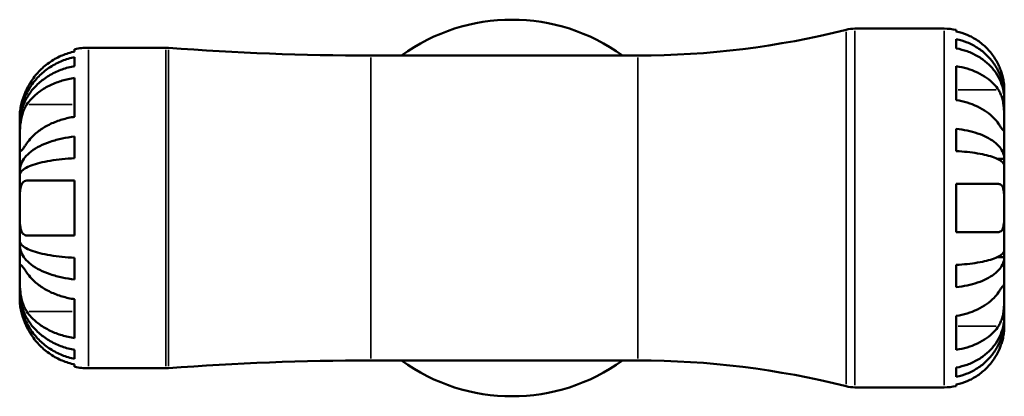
# Model space of a CAD drawing. Header units: millimetres. Extents: x 0 to 896, y 0 to 747.
# Tile 5 of 10: x 317 to 446, y 476 to 526. Entities that reach past the tile are written whole.
import ezdxf

# ---------------------------------------------------------------- set-up
doc = ezdxf.new("R2010")
doc.units = ezdxf.units.MM
doc.layers.add('Visible (ISO)', color=7, linetype='Continuous', lineweight=50)
doc.layers.add('Visible Narrow (ISO)', color=7, linetype='Continuous', lineweight=35)

msp = doc.modelspace()

# ---------------------------------------------------------------- linework, layer by layer
at = {"layer": 'Visible (ISO)'}
for p, q in [((426.629, 524.333), (438.325, 524.333)), ((439.9, 524.173), (439.9, 523.96)), ((439.9, 522.951), (439.9, 521.743)), ((324.4, 521.337), (324.4, 521.651)), ((326.2, 521.833), (336.34, 521.833)), ((324.4, 519.428), (324.4, 520.6)), ((363.2, 520.808), (398.2, 520.808)), ((439.9, 519.413), (439.9, 514.959)), ((324.4, 512.786), (324.4, 517.877)), ((446.2, 515.452), (446.2, 516.458)), ((446.2, 515.452), (446.188, 515.452)), ((446.2, 515.069), (446.2, 515.452)), ((446.2, 511.881), (446.2, 515.069)), ((317.2, 512.03), (317.2, 512.833)), ((317.2, 512.03), (317.204, 512.03)), ((317.2, 511.801), (317.2, 512.03)), ((317.2, 509.318), (317.2, 511.801)), ((439.9, 511.202), (439.9, 508.286)), ((446.2, 507.271), (446.2, 511.881)), ((324.4, 507.362), (324.4, 510.193)), ((317.2, 505.7), (317.2, 509.318)), ((446.2, 507.271), (445.291, 507.271)), ((446.2, 506.347), (446.2, 507.271)), ((317.2, 505.7), (317.473, 505.7)), ((317.2, 505.146), (317.2, 505.7)), ((446.2, 500.833), (446.2, 506.347)), ((317.2, 500.833), (317.2, 505.146)), ((324.4, 497.233), (324.4, 504.433)), ((439.9, 503.983), (439.9, 497.683)), ((317.2, 496.519), (317.2, 500.833)), ((446.2, 495.318), (446.2, 500.833)), ((317.2, 495.965), (317.2, 496.519)), ((317.2, 492.347), (317.2, 495.965)), ((317.2, 495.965), (317.473, 495.965)), ((324.4, 491.472), (324.4, 494.303)), ((446.2, 494.394), (445.291, 494.394)), ((446.2, 494.394), (446.2, 495.318)), ((446.2, 489.784), (446.2, 494.394)), ((439.9, 493.379), (439.9, 490.463)), ((317.2, 489.864), (317.2, 492.347)), ((317.2, 489.635), (317.2, 489.864)), ((317.2, 488.833), (317.2, 489.635)), ((317.2, 489.635), (317.204, 489.635)), ((446.2, 486.596), (446.2, 489.784)), ((324.4, 483.788), (324.4, 488.879)), ((439.9, 486.706), (439.9, 482.252)), ((446.2, 486.213), (446.2, 486.596)), ((446.2, 486.213), (446.188, 486.213)), ((446.2, 485.208), (446.2, 486.213)), ((324.4, 481.065), (324.4, 482.237)), ((324.4, 480.014), (324.4, 480.328)), ((363.2, 480.858), (398.2, 480.858)), ((439.9, 479.922), (439.9, 478.714)), ((326.2, 479.833), (336.34, 479.833)), ((426.629, 477.333), (438.325, 477.333)), ((439.9, 477.705), (439.9, 477.492))]:
    msp.add_line(p, q, dxfattribs=at)
for centre, radius, start, end in [((381.7, 500.833), 24.675, 54.04943, 125.95057), ((398.2, 632.508), 111.701, 270, 284.13648), ((426.629, 519.633), 4.7, 90, 104.13648), ((438.325, 516.458), 7.875, 78.46304, 90), ((326.2, 512.833), 9, 90, 101.53696), ((336.34, 517.133), 4.7, 85.6292, 90), ((363.2, 868.55), 347.743, 265.6292, 270), ((326.2, 488.833), 9, 258.46304, 270), ((363.2, 133.115), 347.743, 90, 94.3708), ((381.7, 500.833), 24.675, 234.04943, 305.95057), ((398.2, 369.157), 111.701, 75.86352, 90), ((336.34, 484.533), 4.7, 270, 274.3708), ((426.629, 482.033), 4.7, 255.86352, 270), ((438.325, 485.208), 7.875, 270, 281.53696)]:
    msp.add_arc(centre, radius, start, end, dxfattribs=at)
for points, knots in [([(445.422, 519.608), (445.264, 519.941), (445.075, 520.277), (444.567, 521.044), (444.224, 521.458), (443.536, 522.151), (443.127, 522.494), (442.247, 523.085), (441.775, 523.334), (440.892, 523.701), (440.402, 523.856), (439.9, 523.96)], [3.89239507, 3.89239507, 3.89239507, 3.89239507, 3.99831093, 3.99831093, 4.14541915, 4.14541915, 4.2913159, 4.2913159, 4.43721264, 4.43721264, 4.57824766, 4.57824766, 4.57824766, 4.57824766]), ([(439.9, 522.951), (440.405, 522.851), (440.898, 522.701), (441.784, 522.345), (442.256, 522.105), (443.137, 521.534), (443.546, 521.203), (444.233, 520.537), (444.575, 520.139), (445.165, 519.283), (445.412, 518.825), (445.785, 517.951), (445.945, 517.456), (446.152, 516.443), (446.2, 515.926), (446.2, 515.452)], [0.1494024, 0.1494024, 0.1494024, 0.1494024, 0.2912498, 0.2912498, 0.4370651, 0.4370651, 0.5828803, 0.5828803, 0.7290354, 0.7290354, 0.8751905, 0.8751905, 1.0219149, 1.0219149, 1.1686392, 1.1686392, 1.1686392, 1.1686392]), ([(324.4, 521.337), (323.83, 521.219), (323.274, 521.042), (322.269, 520.623), (321.731, 520.338), (320.726, 519.661), (320.26, 519.269), (319.472, 518.473), (319.079, 517.996), (318.515, 517.142), (318.314, 516.786), (318.143, 516.433)], [7.93353996, 7.93353996, 7.93353996, 7.93353996, 8.09360978, 8.09360978, 8.26028038, 8.26028038, 8.42695097, 8.42695097, 8.59618711, 8.59618711, 8.70836179, 8.70836179, 8.70836179, 8.70836179]), ([(446.2, 515.069), (446.2, 515.491), (446.152, 515.951), (445.945, 516.853), (445.785, 517.294), (445.412, 518.071), (445.165, 518.479), (444.575, 519.241), (444.233, 519.594), (443.546, 520.188), (443.137, 520.482), (442.256, 520.99), (441.784, 521.204), (440.898, 521.52), (440.405, 521.654), (439.9, 521.743)], [3.5133937, 3.5133937, 3.5133937, 3.5133937, 3.6601181, 3.6601181, 3.8068425, 3.8068425, 3.9529976, 3.9529976, 4.0991526, 4.0991526, 4.2449679, 4.2449679, 4.3907831, 4.3907831, 4.5326305, 4.5326305, 4.5326305, 4.5326305]), ([(317.2, 512.03), (317.2, 512.572), (317.255, 513.163), (317.492, 514.321), (317.674, 514.888), (318.1, 515.886), (318.383, 516.41), (319.057, 517.387), (319.447, 517.841), (320.233, 518.603), (320.701, 518.981), (321.707, 519.633), (322.247, 519.907), (323.259, 520.314), (323.823, 520.486), (324.4, 520.6)], [4.0294583, 4.0294583, 4.0294583, 4.0294583, 4.1971987, 4.1971987, 4.3649392, 4.3649392, 4.5319232, 4.5319232, 4.6989071, 4.6989071, 4.8655271, 4.8655271, 5.032147, 5.032147, 5.1942804, 5.1942804, 5.1942804, 5.1942804]), ([(324.4, 519.428), (323.823, 519.326), (323.259, 519.173), (322.247, 518.811), (321.707, 518.567), (320.701, 517.987), (320.233, 517.65), (319.447, 516.972), (319.057, 516.568), (318.383, 515.698), (318.1, 515.232), (317.674, 514.344), (317.492, 513.839), (317.255, 512.809), (317.2, 512.283), (317.2, 511.801)], [0.1707444, 0.1707444, 0.1707444, 0.1707444, 0.3328777, 0.3328777, 0.4994976, 0.4994976, 0.6661176, 0.6661176, 0.8331016, 0.8331016, 1.0000855, 1.0000855, 1.167826, 1.167826, 1.3355665, 1.3355665, 1.3355665, 1.3355665]), ([(439.9, 519.413), (440.402, 519.34), (440.892, 519.231), (441.775, 518.971), (442.247, 518.795), (443.127, 518.377), (443.536, 518.134), (444.224, 517.644), (444.567, 517.352), (445.075, 516.81), (445.264, 516.571), (445.422, 516.336)], [0.14941001, 0.14941001, 0.14941001, 0.14941001, 0.29044502, 0.29044502, 0.43634177, 0.43634177, 0.58223851, 0.58223851, 0.72934673, 0.72934673, 0.83526259, 0.83526259, 0.83526259, 0.83526259]), ([(446.2, 516.458), (446.2, 516.458), (446.2, 516.48), (446.199, 516.574), (446.198, 516.648), (446.184, 516.918), (446.164, 517.16), (446.079, 517.671), (446.029, 517.908), (445.91, 518.346), (445.852, 518.536), (445.715, 518.926), (445.638, 519.124), (445.511, 519.417), (445.467, 519.512), (445.422, 519.608)], [-2.17667965, -2.17667965, -2.17667965, -2.17667965, -2.11086653, -2.11086653, -2.04055216, -2.04055216, -1.91738302, -1.91738302, -1.82942275, -1.82942275, -1.76558177, -1.76558177, -1.70117883, -1.70117883, -1.66961913, -1.66961913, -1.66961913, -1.66961913]), ([(318.143, 514.409), (318.314, 514.659), (318.515, 514.911), (319.079, 515.514), (319.472, 515.852), (320.26, 516.414), (320.726, 516.692), (321.731, 517.171), (322.269, 517.372), (323.274, 517.669), (323.83, 517.794), (324.4, 517.877)], [1.64201534, 1.64201534, 1.64201534, 1.64201534, 1.75419003, 1.75419003, 1.92342617, 1.92342617, 2.09009676, 2.09009676, 2.25676735, 2.25676735, 2.41683718, 2.41683718, 2.41683718, 2.41683718]), ([(318.143, 516.433), (318.061, 516.265), (317.984, 516.095), (317.809, 515.683), (317.717, 515.443), (317.561, 514.988), (317.497, 514.775), (317.375, 514.31), (317.324, 514.067), (317.236, 513.535), (317.216, 513.283), (317.198, 512.926), (317.2, 512.833), (317.2, 512.833)], [-0.58071563, -0.58071563, -0.58071563, -0.58071563, -0.52491146, -0.52491146, -0.44589579, -0.44589579, -0.37285388, -0.37285388, -0.27903522, -0.27903522, -0.14246101, -0.14246101, 0, 0, 0, 0]), ([(445.422, 516.336), (445.48, 516.25), (445.535, 516.158), (445.671, 515.902), (445.747, 515.731), (445.882, 515.358), (445.94, 515.157), (446.055, 514.658), (446.101, 514.357), (446.173, 513.661), (446.188, 513.273), (446.202, 512.525), (446.2, 512.175), (446.2, 511.881)], [-0.50766593, -0.50766593, -0.50766593, -0.50766593, -0.46718991, -0.46718991, -0.40200215, -0.40200215, -0.33506637, -0.33506637, -0.24300458, -0.24300458, -0.12488859, -0.12488859, 0, 0, 0, 0]), ([(445.422, 511.881), (445.264, 512.117), (445.075, 512.355), (444.567, 512.897), (444.224, 513.19), (443.536, 513.679), (443.127, 513.922), (442.247, 514.34), (441.775, 514.516), (440.892, 514.776), (440.402, 514.886), (439.9, 514.959)], [3.89239507, 3.89239507, 3.89239507, 3.89239507, 3.99831093, 3.99831093, 4.14541915, 4.14541915, 4.2913159, 4.2913159, 4.43721264, 4.43721264, 4.57824766, 4.57824766, 4.57824766, 4.57824766]), ([(317.2, 509.318), (317.2, 509.599), (317.199, 509.925), (317.209, 510.705), (317.223, 511.165), (317.303, 511.972), (317.352, 512.309), (317.474, 512.867), (317.535, 513.091), (317.678, 513.517), (317.76, 513.718), (317.94, 514.088), (318.038, 514.256), (318.143, 514.409)], [0, 0, 0, 0, 0.11928335, 0.11928335, 0.26101452, 0.26101452, 0.36343561, 0.36343561, 0.43652646, 0.43652646, 0.50971832, 0.50971832, 0.5819617, 0.5819617, 0.5819617, 0.5819617]), ([(324.4, 512.786), (323.83, 512.702), (323.274, 512.577), (322.269, 512.281), (321.731, 512.08), (320.726, 511.601), (320.26, 511.323), (319.472, 510.761), (319.079, 510.423), (318.515, 509.82), (318.314, 509.568), (318.143, 509.318)], [7.93353996, 7.93353996, 7.93353996, 7.93353996, 8.09360978, 8.09360978, 8.26028038, 8.26028038, 8.42695097, 8.42695097, 8.59618711, 8.59618711, 8.70836179, 8.70836179, 8.70836179, 8.70836179]), ([(439.9, 511.202), (440.405, 511.15), (440.898, 511.071), (441.784, 510.884), (442.256, 510.759), (443.137, 510.459), (443.546, 510.286), (444.233, 509.936), (444.575, 509.728), (445.165, 509.279), (445.412, 509.039), (445.785, 508.581), (445.945, 508.321), (446.152, 507.79), (446.2, 507.519), (446.2, 507.271)], [0.1494024, 0.1494024, 0.1494024, 0.1494024, 0.2912498, 0.2912498, 0.4370651, 0.4370651, 0.5828803, 0.5828803, 0.7290354, 0.7290354, 0.8751905, 0.8751905, 1.0219149, 1.0219149, 1.1686392, 1.1686392, 1.1686392, 1.1686392]), ([(446.2, 511.881), (446.2, 511.725), (446.2, 511.586), (446.199, 511.338), (446.198, 511.233), (446.185, 511.034), (446.17, 510.97), (446.105, 510.95), (446.058, 510.989), (445.94, 511.13), (445.882, 511.209), (445.747, 511.4), (445.672, 511.511), (445.535, 511.713), (445.48, 511.795), (445.422, 511.881)], [0, 0, 0, 0, 0.06608139, 0.06608139, 0.13667451, 0.13667451, 0.23873403, 0.23873403, 0.33457773, 0.33457773, 0.40157847, 0.40157847, 0.46685307, 0.46685307, 0.50745344, 0.50745344, 0.50745344, 0.50745344]), ([(317.2, 505.7), (317.2, 505.984), (317.255, 506.294), (317.492, 506.901), (317.674, 507.198), (318.1, 507.722), (318.383, 507.996), (319.057, 508.509), (319.447, 508.747), (320.233, 509.146), (320.701, 509.344), (321.707, 509.686), (322.247, 509.83), (323.259, 510.043), (323.823, 510.133), (324.4, 510.193)], [4.0294616, 4.0294616, 4.0294616, 4.0294616, 4.197202, 4.197202, 4.3649425, 4.3649425, 4.5319265, 4.5319265, 4.6989104, 4.6989104, 4.8655304, 4.8655304, 5.0321503, 5.0321503, 5.1942837, 5.1942837, 5.1942837, 5.1942837]), ([(318.143, 509.318), (318.054, 509.189), (317.971, 509.068), (317.797, 508.821), (317.71, 508.701), (317.561, 508.505), (317.499, 508.427), (317.375, 508.295), (317.324, 508.259), (317.236, 508.271), (317.216, 508.363), (317.198, 508.716), (317.2, 508.982), (317.2, 509.318)], [-0.58113961, -0.58113961, -0.58113961, -0.58113961, -0.52034588, -0.52034588, -0.44560245, -0.44560245, -0.37403451, -0.37403451, -0.27845622, -0.27845622, -0.14245994, -0.14245994, 0, 0, 0, 0]), ([(446.2, 506.347), (446.2, 506.469), (446.152, 506.603), (445.945, 506.865), (445.785, 506.993), (445.412, 507.219), (445.165, 507.338), (444.575, 507.559), (444.233, 507.662), (443.546, 507.834), (443.137, 507.92), (442.256, 508.068), (441.784, 508.13), (440.898, 508.222), (440.405, 508.26), (439.9, 508.286)], [3.5133937, 3.5133937, 3.5133937, 3.5133937, 3.6601181, 3.6601181, 3.8068425, 3.8068425, 3.9529976, 3.9529976, 4.0991526, 4.0991526, 4.2449679, 4.2449679, 4.3907831, 4.3907831, 4.5326305, 4.5326305, 4.5326305, 4.5326305]), ([(324.4, 507.362), (323.823, 507.333), (323.259, 507.288), (322.247, 507.183), (321.707, 507.112), (320.701, 506.944), (320.233, 506.846), (319.447, 506.649), (319.057, 506.532), (318.383, 506.279), (318.1, 506.143), (317.674, 505.885), (317.492, 505.739), (317.255, 505.439), (317.2, 505.286), (317.2, 505.146)], [0.1707444, 0.1707444, 0.1707444, 0.1707444, 0.3328777, 0.3328777, 0.4994976, 0.4994976, 0.6661176, 0.6661176, 0.8331016, 0.8331016, 1.0000855, 1.0000855, 1.167826, 1.167826, 1.3355665, 1.3355665, 1.3355665, 1.3355665]), ([(317.2, 500.833), (317.2, 501.228), (317.199, 501.621), (317.208, 502.363), (317.218, 502.708), (317.276, 503.312), (317.321, 503.567), (317.44, 503.922), (317.5, 504.044), (317.643, 504.236), (317.724, 504.307), (317.914, 504.407), (318.024, 504.433), (318.143, 504.433)], [-2.48421995, -2.48421995, -2.48421995, -2.48421995, -2.36558478, -2.36558478, -2.24856231, -2.24856231, -2.13685451, -2.13685451, -2.05948631, -2.05948631, -1.98415818, -1.98415818, -1.90200474, -1.90200474, -1.90200474, -1.90200474]), ([(318.143, 504.433), (318.314, 504.433), (318.515, 504.433), (319.079, 504.433), (319.472, 504.433), (320.26, 504.433), (320.726, 504.433), (321.731, 504.433), (322.269, 504.433), (323.274, 504.433), (323.83, 504.433), (324.4, 504.433)], [1.64201534, 1.64201534, 1.64201534, 1.64201534, 1.75419003, 1.75419003, 1.92342617, 1.92342617, 2.09009676, 2.09009676, 2.25676735, 2.25676735, 2.41683718, 2.41683718, 2.41683718, 2.41683718]), ([(439.9, 503.983), (440.402, 503.983), (440.892, 503.983), (441.775, 503.983), (442.247, 503.983), (443.127, 503.983), (443.536, 503.983), (444.224, 503.983), (444.567, 503.983), (445.075, 503.983), (445.264, 503.983), (445.422, 503.983)], [0.14941001, 0.14941001, 0.14941001, 0.14941001, 0.29044502, 0.29044502, 0.43634177, 0.43634177, 0.58223851, 0.58223851, 0.72934673, 0.72934673, 0.83526259, 0.83526259, 0.83526259, 0.83526259]), ([(445.422, 503.983), (445.484, 503.983), (445.543, 503.974), (445.679, 503.933), (445.752, 503.891), (445.883, 503.765), (445.94, 503.68), (446.055, 503.426), (446.101, 503.239), (446.173, 502.737), (446.188, 502.407), (446.202, 501.661), (446.2, 501.249), (446.2, 500.833)], [-0.50816407, -0.50816407, -0.50816407, -0.50816407, -0.46460526, -0.46460526, -0.40154747, -0.40154747, -0.3356183, -0.3356183, -0.24286964, -0.24286964, -0.12490659, -0.12490659, 0, 0, 0, 0]), ([(318.143, 497.233), (318.061, 497.233), (317.984, 497.244), (317.809, 497.303), (317.717, 497.362), (317.561, 497.527), (317.497, 497.628), (317.375, 497.909), (317.324, 498.101), (317.236, 498.648), (317.216, 499.03), (317.198, 499.888), (317.2, 500.358), (317.2, 500.833)], [-0.58071563, -0.58071563, -0.58071563, -0.58071563, -0.52491146, -0.52491146, -0.44589579, -0.44589579, -0.37285388, -0.37285388, -0.27903522, -0.27903522, -0.14246101, -0.14246101, 0, 0, 0, 0]), ([(446.2, 500.833), (446.2, 500.613), (446.2, 500.394), (446.199, 499.951), (446.198, 499.727), (446.184, 499.142), (446.164, 498.808), (446.079, 498.331), (446.029, 498.165), (445.91, 497.939), (445.852, 497.863), (445.715, 497.75), (445.638, 497.714), (445.511, 497.687), (445.467, 497.683), (445.422, 497.683)], [-2.17667965, -2.17667965, -2.17667965, -2.17667965, -2.11086653, -2.11086653, -2.04055216, -2.04055216, -1.91738302, -1.91738302, -1.82942275, -1.82942275, -1.76558177, -1.76558177, -1.70117883, -1.70117883, -1.66961913, -1.66961913, -1.66961913, -1.66961913]), ([(324.4, 497.233), (323.83, 497.233), (323.274, 497.233), (322.269, 497.233), (321.731, 497.233), (320.726, 497.233), (320.26, 497.233), (319.472, 497.233), (319.079, 497.233), (318.515, 497.233), (318.314, 497.233), (318.143, 497.233)], [7.93353996, 7.93353996, 7.93353996, 7.93353996, 8.09360978, 8.09360978, 8.26028038, 8.26028038, 8.42695097, 8.42695097, 8.59618711, 8.59618711, 8.70836179, 8.70836179, 8.70836179, 8.70836179]), ([(445.422, 497.683), (445.264, 497.683), (445.075, 497.683), (444.567, 497.683), (444.224, 497.683), (443.536, 497.683), (443.127, 497.683), (442.247, 497.683), (441.775, 497.683), (440.892, 497.683), (440.402, 497.683), (439.9, 497.683)], [3.89239507, 3.89239507, 3.89239507, 3.89239507, 3.99831093, 3.99831093, 4.14541915, 4.14541915, 4.2913159, 4.2913159, 4.43721264, 4.43721264, 4.57824766, 4.57824766, 4.57824766, 4.57824766]), ([(317.2, 496.519), (317.2, 496.379), (317.255, 496.226), (317.492, 495.927), (317.674, 495.78), (318.1, 495.522), (318.383, 495.386), (319.057, 495.134), (319.447, 495.016), (320.233, 494.819), (320.701, 494.721), (321.707, 494.553), (322.247, 494.482), (323.259, 494.377), (323.823, 494.332), (324.4, 494.303)], [4.0294616, 4.0294616, 4.0294616, 4.0294616, 4.197202, 4.197202, 4.3649425, 4.3649425, 4.5319265, 4.5319265, 4.6989104, 4.6989104, 4.8655304, 4.8655304, 5.0321503, 5.0321503, 5.1942837, 5.1942837, 5.1942837, 5.1942837]), ([(324.4, 491.472), (323.823, 491.532), (323.259, 491.622), (322.247, 491.835), (321.707, 491.979), (320.701, 492.321), (320.233, 492.519), (319.447, 492.918), (319.057, 493.156), (318.383, 493.669), (318.1, 493.943), (317.674, 494.467), (317.492, 494.764), (317.255, 495.371), (317.2, 495.681), (317.2, 495.965)], [0.1707444, 0.1707444, 0.1707444, 0.1707444, 0.3328777, 0.3328777, 0.4994976, 0.4994976, 0.6661176, 0.6661176, 0.8331016, 0.8331016, 1.0000855, 1.0000855, 1.167826, 1.167826, 1.3355665, 1.3355665, 1.3355665, 1.3355665]), ([(439.9, 493.379), (440.405, 493.405), (440.898, 493.444), (441.784, 493.536), (442.256, 493.598), (443.137, 493.745), (443.546, 493.831), (444.233, 494.003), (444.575, 494.106), (445.165, 494.327), (445.412, 494.446), (445.785, 494.672), (445.945, 494.8), (446.152, 495.062), (446.2, 495.196), (446.2, 495.318)], [0.1494024, 0.1494024, 0.1494024, 0.1494024, 0.2912498, 0.2912498, 0.4370651, 0.4370651, 0.5828803, 0.5828803, 0.7290354, 0.7290354, 0.8751905, 0.8751905, 1.0219149, 1.0219149, 1.1686392, 1.1686392, 1.1686392, 1.1686392]), ([(446.2, 494.394), (446.2, 494.146), (446.152, 493.875), (445.945, 493.344), (445.785, 493.084), (445.412, 492.626), (445.165, 492.386), (444.575, 491.937), (444.233, 491.729), (443.546, 491.379), (443.137, 491.206), (442.256, 490.906), (441.784, 490.781), (440.898, 490.594), (440.405, 490.515), (439.9, 490.463)], [3.5133937, 3.5133937, 3.5133937, 3.5133937, 3.6601181, 3.6601181, 3.8068425, 3.8068425, 3.9529976, 3.9529976, 4.0991526, 4.0991526, 4.2449679, 4.2449679, 4.3907831, 4.3907831, 4.5326305, 4.5326305, 4.5326305, 4.5326305]), ([(317.2, 492.347), (317.2, 492.628), (317.199, 492.861), (317.209, 493.243), (317.223, 493.364), (317.303, 493.416), (317.352, 493.39), (317.474, 493.267), (317.535, 493.194), (317.678, 493.008), (317.76, 492.896), (317.94, 492.641), (318.038, 492.5), (318.143, 492.347)], [0, 0, 0, 0, 0.11928335, 0.11928335, 0.26101452, 0.26101452, 0.36343561, 0.36343561, 0.43652646, 0.43652646, 0.50971832, 0.50971832, 0.5819617, 0.5819617, 0.5819617, 0.5819617]), ([(318.143, 487.256), (318.054, 487.385), (317.971, 487.526), (317.797, 487.863), (317.71, 488.065), (317.561, 488.486), (317.499, 488.703), (317.375, 489.231), (317.324, 489.543), (317.236, 490.31), (317.216, 490.756), (317.198, 491.613), (317.2, 492.011), (317.2, 492.347)], [-0.58113961, -0.58113961, -0.58113961, -0.58113961, -0.52034588, -0.52034588, -0.44560245, -0.44560245, -0.37403451, -0.37403451, -0.27845622, -0.27845622, -0.14245994, -0.14245994, 0, 0, 0, 0]), ([(318.143, 492.347), (318.314, 492.097), (318.515, 491.845), (319.079, 491.242), (319.472, 490.904), (320.26, 490.342), (320.726, 490.064), (321.731, 489.585), (322.269, 489.384), (323.274, 489.088), (323.83, 488.963), (324.4, 488.879)], [1.64201534, 1.64201534, 1.64201534, 1.64201534, 1.75419003, 1.75419003, 1.92342617, 1.92342617, 2.09009676, 2.09009676, 2.25676735, 2.25676735, 2.41683718, 2.41683718, 2.41683718, 2.41683718]), ([(445.422, 489.784), (445.48, 489.87), (445.535, 489.952), (445.671, 490.154), (445.747, 490.265), (445.882, 490.456), (445.94, 490.535), (446.055, 490.673), (446.101, 490.712), (446.173, 490.699), (446.188, 490.619), (446.202, 490.311), (446.2, 490.078), (446.2, 489.784)], [-0.50766593, -0.50766593, -0.50766593, -0.50766593, -0.46718991, -0.46718991, -0.40200215, -0.40200215, -0.33506637, -0.33506637, -0.24300458, -0.24300458, -0.12488859, -0.12488859, 0, 0, 0, 0]), ([(317.2, 489.864), (317.2, 489.382), (317.255, 488.856), (317.492, 487.826), (317.674, 487.321), (318.1, 486.433), (318.383, 485.967), (319.057, 485.097), (319.447, 484.693), (320.233, 484.015), (320.701, 483.678), (321.707, 483.098), (322.247, 482.854), (323.259, 482.492), (323.823, 482.339), (324.4, 482.237)], [4.0294583, 4.0294583, 4.0294583, 4.0294583, 4.1971987, 4.1971987, 4.3649392, 4.3649392, 4.5319232, 4.5319232, 4.6989071, 4.6989071, 4.8655271, 4.8655271, 5.032147, 5.032147, 5.1942804, 5.1942804, 5.1942804, 5.1942804]), ([(324.4, 481.065), (323.823, 481.179), (323.259, 481.351), (322.247, 481.758), (321.707, 482.032), (320.701, 482.684), (320.233, 483.062), (319.447, 483.824), (319.057, 484.278), (318.383, 485.255), (318.1, 485.779), (317.674, 486.777), (317.492, 487.344), (317.255, 488.502), (317.2, 489.093), (317.2, 489.635)], [0.1707444, 0.1707444, 0.1707444, 0.1707444, 0.3328777, 0.3328777, 0.4994976, 0.4994976, 0.6661176, 0.6661176, 0.8331016, 0.8331016, 1.0000855, 1.0000855, 1.167826, 1.167826, 1.3355665, 1.3355665, 1.3355665, 1.3355665]), ([(439.9, 486.706), (440.402, 486.78), (440.892, 486.889), (441.775, 487.149), (442.247, 487.325), (443.127, 487.743), (443.536, 487.986), (444.224, 488.476), (444.567, 488.768), (445.075, 489.31), (445.264, 489.548), (445.422, 489.784)], [0.14941001, 0.14941001, 0.14941001, 0.14941001, 0.29044502, 0.29044502, 0.43634177, 0.43634177, 0.58223851, 0.58223851, 0.72934673, 0.72934673, 0.83526259, 0.83526259, 0.83526259, 0.83526259]), ([(446.2, 489.784), (446.2, 489.628), (446.2, 489.457), (446.199, 489.075), (446.198, 488.864), (446.185, 488.324), (446.17, 487.989), (446.105, 487.333), (446.058, 487.019), (445.94, 486.509), (445.882, 486.308), (445.747, 485.935), (445.672, 485.763), (445.535, 485.508), (445.48, 485.416), (445.422, 485.329)], [0, 0, 0, 0, 0.06608139, 0.06608139, 0.13667451, 0.13667451, 0.23873403, 0.23873403, 0.33457773, 0.33457773, 0.40157847, 0.40157847, 0.46685307, 0.46685307, 0.50745344, 0.50745344, 0.50745344, 0.50745344]), ([(317.2, 488.833), (317.2, 488.833), (317.199, 488.767), (317.208, 488.514), (317.218, 488.33), (317.276, 487.869), (317.321, 487.602), (317.44, 487.097), (317.5, 486.878), (317.643, 486.43), (317.724, 486.204), (317.914, 485.727), (318.024, 485.478), (318.143, 485.233)], [-2.48421995, -2.48421995, -2.48421995, -2.48421995, -2.36558478, -2.36558478, -2.24856231, -2.24856231, -2.13685451, -2.13685451, -2.05948631, -2.05948631, -1.98415818, -1.98415818, -1.90200474, -1.90200474, -1.90200474, -1.90200474]), ([(324.4, 483.788), (323.823, 483.873), (323.259, 484), (322.245, 484.301), (321.703, 484.505), (320.695, 484.99), (320.228, 485.271), (319.444, 485.837), (319.055, 486.173), (318.504, 486.769), (318.309, 487.013), (318.143, 487.256)], [7.93358462, 7.93358462, 7.93358462, 7.93358462, 8.09584138, 8.09584138, 8.26365332, 8.26365332, 8.43146526, 8.43146526, 8.59959917, 8.59959917, 8.70838184, 8.70838184, 8.70838184, 8.70838184]), ([(439.9, 479.922), (440.405, 480.011), (440.898, 480.145), (441.784, 480.461), (442.256, 480.675), (443.137, 481.183), (443.546, 481.477), (444.233, 482.071), (444.575, 482.424), (445.165, 483.186), (445.412, 483.594), (445.785, 484.371), (445.945, 484.812), (446.152, 485.714), (446.2, 486.174), (446.2, 486.596)], [0.1494024, 0.1494024, 0.1494024, 0.1494024, 0.2912498, 0.2912498, 0.4370651, 0.4370651, 0.5828803, 0.5828803, 0.7290354, 0.7290354, 0.8751905, 0.8751905, 1.0219149, 1.0219149, 1.1686392, 1.1686392, 1.1686392, 1.1686392]), ([(318.143, 485.233), (318.314, 484.879), (318.515, 484.523), (319.079, 483.669), (319.472, 483.192), (320.26, 482.397), (320.726, 482.004), (321.731, 481.327), (322.269, 481.042), (323.274, 480.623), (323.83, 480.446), (324.4, 480.328)], [1.64201534, 1.64201534, 1.64201534, 1.64201534, 1.75419003, 1.75419003, 1.92342617, 1.92342617, 2.09009676, 2.09009676, 2.25676735, 2.25676735, 2.41683718, 2.41683718, 2.41683718, 2.41683718]), ([(446.2, 486.213), (446.2, 485.739), (446.152, 485.222), (445.945, 484.209), (445.785, 483.714), (445.412, 482.84), (445.165, 482.382), (444.575, 481.526), (444.233, 481.128), (443.546, 480.462), (443.137, 480.131), (442.256, 479.56), (441.784, 479.32), (440.898, 478.964), (440.405, 478.814), (439.9, 478.714)], [3.5133937, 3.5133937, 3.5133937, 3.5133937, 3.6601181, 3.6601181, 3.8068425, 3.8068425, 3.9529976, 3.9529976, 4.0991526, 4.0991526, 4.2449679, 4.2449679, 4.3907831, 4.3907831, 4.5326305, 4.5326305, 4.5326305, 4.5326305]), ([(445.422, 485.329), (445.264, 485.094), (445.075, 484.855), (444.567, 484.314), (444.224, 484.021), (443.536, 483.531), (443.127, 483.289), (442.247, 482.87), (441.775, 482.694), (440.892, 482.435), (440.402, 482.325), (439.9, 482.252)], [3.89239507, 3.89239507, 3.89239507, 3.89239507, 3.99831093, 3.99831093, 4.14541915, 4.14541915, 4.2913159, 4.2913159, 4.43721264, 4.43721264, 4.57824766, 4.57824766, 4.57824766, 4.57824766]), ([(445.422, 482.058), (445.484, 482.188), (445.543, 482.321), (445.679, 482.646), (445.752, 482.839), (445.883, 483.228), (445.94, 483.422), (446.055, 483.871), (446.101, 484.113), (446.173, 484.597), (446.188, 484.814), (446.202, 485.125), (446.2, 485.208), (446.2, 485.208)], [-0.50816407, -0.50816407, -0.50816407, -0.50816407, -0.46460526, -0.46460526, -0.40154747, -0.40154747, -0.3356183, -0.3356183, -0.24286964, -0.24286964, -0.12490659, -0.12490659, 0, 0, 0, 0]), ([(439.9, 477.705), (440.402, 477.809), (440.892, 477.964), (441.775, 478.331), (442.247, 478.58), (443.127, 479.172), (443.536, 479.514), (444.224, 480.207), (444.567, 480.621), (445.075, 481.388), (445.264, 481.724), (445.422, 482.058)], [0.14941001, 0.14941001, 0.14941001, 0.14941001, 0.29044502, 0.29044502, 0.43634177, 0.43634177, 0.58223851, 0.58223851, 0.72934673, 0.72934673, 0.83526259, 0.83526259, 0.83526259, 0.83526259])]:
    msp.add_open_spline(points, degree=3, knots=knots, dxfattribs=at)
at = {"layer": 'Visible Narrow (ISO)'}
for p, q in [((425.481, 477.762), (425.481, 523.903)), ((426.629, 524.043), (426.629, 477.622)), ((438.325, 477.622), (438.325, 524.043)), ((326.2, 480.091), (326.2, 521.574)), ((336.34, 480.091), (336.34, 521.574)), ((336.698, 521.56), (336.698, 480.105)), ((363.2, 481.103), (363.2, 520.562)), ((398.2, 481.103), (398.2, 520.562)), ((445.146, 516.336), (440.176, 516.336)), ((318.456, 514.409), (324.087, 514.409)), ((318.456, 487.256), (324.087, 487.256)), ((445.146, 485.329), (440.176, 485.329))]:
    msp.add_line(p, q, dxfattribs=at)

doc.saveas('drawing.dxf')
